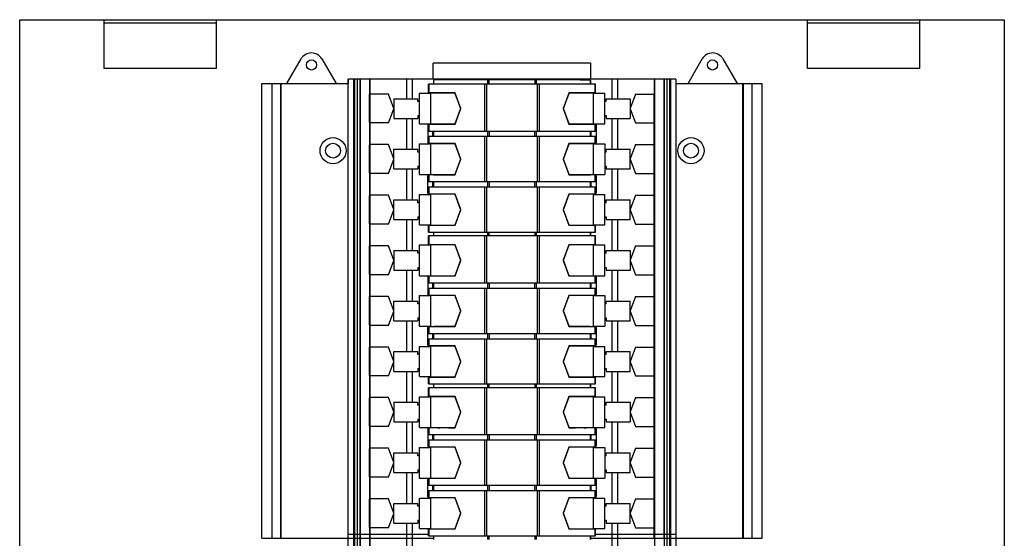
# Model space of a CAD drawing. Header units: millimetres. Extents: x 68 to 418, y 48 to 619.
# Tile 5 of 5: x 68 to 418, y 435 to 619. Entities that reach past the tile are written whole.
import ezdxf

# ---------------------------------------------------------------- set-up
doc = ezdxf.new("R2010")
doc.units = ezdxf.units.MM
doc.header["$LTSCALE"] = 43.754454
doc.layers.get('0').update_dxf_attribs({"linetype": 'CONTINUOUS'})

msp = doc.modelspace()

# ---------------------------------------------------------------- linework, layer by layer
at = {"color": 7, "linetype": 'Continuous'}
for p, q in [((68.47, 48.06), (68.47, 619.06)), ((68.47, 619.06), (418.47, 619.06)), ((98.47, 601.7), (98.47, 619.06)), ((138.47, 617.86), (98.47, 617.86)), ((138.47, 601.7), (138.47, 619.06)), ((348.47, 601.7), (348.47, 619.06)), ((388.47, 617.86), (348.47, 617.86)), ((388.47, 601.7), (388.47, 619.06)), ((418.47, 619.06), (418.47, 48.06)), ((163.43, 596.36), (168.47, 605.09)), ((175.87, 605.09), (180.91, 596.36)), ((215.47, 598.02), (215.47, 603.62)), ((271.47, 603.62), (215.47, 603.62)), ((271.42, 603.62), (271.42, 598.02)), ((271.47, 598.02), (271.47, 603.62)), ((306.03, 596.36), (311.07, 605.09)), ((318.47, 605.09), (323.51, 596.36)), ((138.47, 601.7), (98.47, 601.7)), ((388.47, 601.7), (348.47, 601.7)), ((154.54, 434.56), (154.54, 596.36)), ((154.54, 596.36), (185.19, 596.36)), ((158.17, 434.56), (158.17, 596.36)), ((161.2, 596.36), (161.2, 434.56)), ((161.45, 434.56), (161.45, 596.36)), ((189.42, 597.86), (185.19, 597.86)), ((185.19, 434.56), (185.19, 596.36)), ((185.27, 434.56), (185.28, 597.86)), ((187.16, 597.86), (187.15, 434.56)), ((187.5, 597.86), (187.5, 272.56)), ((188.41, 597.86), (188.41, 434.56)), ((189.42, 597.86), (189.42, 434.56)), ((189.45, 597.86), (189.45, 272.56)), ((217.78, 597.86), (189.45, 597.86)), ((192.81, 597.86), (192.82, 434.56)), ((192.97, 597.86), (192.97, 592.61)), ((205.96, 597.86), (205.96, 590.96)), ((206.02, 597.86), (206.02, 590.96)), ((207.97, 597.86), (207.97, 590.96)), ((213.77, 592.93), (213.77, 596.11)), ((273.16, 596.11), (213.77, 596.11)), ((214, 593.1), (214, 596.11)), ((215.47, 598.02), (271.47, 598.02)), ((215.68, 597.6), (215.57, 597.48)), ((215.57, 597.48), (215.57, 596.11)), ((215.68, 596.11), (215.68, 597.6)), ((217.81, 597.86), (217.81, 597.6)), ((219.36, 597.86), (217.81, 597.86)), ((219.36, 597.86), (219.36, 597.6)), ((221.17, 597.61), (221.17, 598.02)), ((224.77, 597.61), (224.77, 598.02)), ((233.75, 596.11), (233.75, 579.46)), ((234.47, 579.46), (234.47, 596.11)), ((235.37, 597.63), (234.73, 597.62)), ((234.73, 597.62), (234.73, 596.11)), ((235.37, 596.11), (235.37, 597.63)), ((251.56, 597.63), (251.56, 596.11)), ((252.21, 597.62), (251.56, 597.63)), ((252.21, 596.11), (252.21, 597.62)), ((252.47, 596.11), (252.47, 579.46)), ((253.19, 579.46), (253.19, 596.11)), ((262.17, 597.61), (262.17, 598.02)), ((265.77, 597.61), (265.77, 598.02)), ((267.58, 597.86), (267.58, 597.6)), ((269.13, 597.86), (267.58, 597.86)), ((269.13, 597.86), (269.13, 597.6)), ((297.48, 597.86), (269.15, 597.86)), ((271.25, 597.6), (271.25, 596.11)), ((271.37, 597.48), (271.25, 597.6)), ((271.37, 597.48), (271.37, 596.11)), ((272.93, 596.11), (272.93, 593.1)), ((273.16, 592.93), (273.16, 596.11)), ((278.97, 597.86), (278.97, 590.96)), ((280.92, 597.86), (280.92, 590.96)), ((280.97, 597.86), (280.97, 590.96)), ((293.97, 597.86), (293.97, 592.61)), ((294.12, 597.86), (294.12, 272.56)), ((297.48, 597.86), (297.48, 434.56)), ((297.51, 597.86), (297.51, 272.56)), ((301.74, 597.86), (297.51, 597.86)), ((298.53, 597.86), (298.53, 272.56)), ((299.43, 597.86), (299.43, 434.56)), ((299.78, 597.86), (299.78, 272.56)), ((301.66, 597.86), (301.66, 434.56)), ((301.74, 597.86), (301.74, 596.36)), ((301.74, 596.36), (301.74, 434.36)), ((301.74, 596.36), (332.39, 596.36)), ((325.48, 434.56), (325.48, 596.36)), ((325.74, 434.56), (325.74, 596.36)), ((328.76, 596.36), (328.76, 434.56)), ((332.39, 434.56), (332.39, 596.36)), ((192.87, 582.46), (192.87, 592.56)), ((192.87, 592.56), (192.97, 592.56)), ((192.97, 592.61), (192.97, 272.56)), ((199.61, 592.61), (192.97, 592.61)), ((201.47, 587.52), (199.61, 592.61)), ((210.53, 581.98), (210.53, 592.93)), ((210.53, 592.93), (214.57, 592.93)), ((214, 593.1), (214, 592.95)), ((214.57, 592.95), (214, 592.95)), ((214.57, 581.98), (214.57, 592.93)), ((223.25, 592.96), (223.2, 593.11)), ((223.2, 592.94), (225.19, 587.46)), ((225.25, 587.48), (223.25, 592.96)), ((263.68, 592.96), (261.68, 587.48)), ((261.74, 587.46), (263.73, 592.94)), ((263.74, 593.11), (263.68, 592.96)), ((272.93, 592.95), (272.37, 592.95)), ((272.37, 592.93), (272.37, 581.98)), ((272.37, 592.93), (276.43, 592.93)), ((272.94, 593.1), (272.94, 592.95)), ((276.43, 581.98), (276.43, 592.93)), ((287.32, 592.61), (285.47, 587.52)), ((287.32, 592.61), (293.97, 592.61)), ((293.97, 434.56), (293.97, 592.61)), ((294.06, 592.56), (293.97, 592.56)), ((294.06, 582.46), (294.06, 592.56)), ((201.47, 590.96), (201.47, 583.96)), ((201.47, 590.96), (209.97, 590.96)), ((209.97, 589.96), (209.97, 590.96)), ((210.53, 589.96), (209.97, 589.96)), ((276.97, 589.96), (276.43, 589.96)), ((276.97, 589.96), (276.97, 590.96)), ((276.97, 590.96), (285.47, 590.96)), ((285.47, 590.96), (285.47, 583.96)), ((199.61, 582.31), (201.47, 587.4)), ((209.97, 584.96), (209.97, 583.96)), ((209.97, 584.96), (210.53, 584.96)), ((225.19, 587.46), (223.19, 581.96)), ((223.25, 581.94), (225.25, 587.44)), ((225.26, 587.46), (225.25, 587.48)), ((225.25, 587.44), (225.26, 587.46)), ((261.68, 587.48), (261.67, 587.46)), ((261.67, 587.46), (261.68, 587.44)), ((261.68, 587.44), (263.69, 581.94)), ((263.74, 581.96), (261.74, 587.46)), ((276.43, 584.96), (276.97, 584.96)), ((276.97, 584.96), (276.97, 583.96)), ((285.47, 587.4), (287.32, 582.31)), ((192.87, 582.46), (192.97, 582.41)), ((199.61, 582.31), (192.97, 582.31)), ((201.47, 583.96), (209.97, 583.96)), ((205.96, 583.96), (205.96, 572.96)), ((206.02, 583.96), (206.02, 572.96)), ((207.97, 583.96), (207.97, 572.96)), ((210.53, 581.98), (214.57, 581.98)), ((213.4, 581.56), (213.77, 581.56)), ((213.57, 581.56), (213.57, 575.41)), ((213.77, 579.46), (213.77, 581.98)), ((214, 581.96), (214, 581.98)), ((214, 581.96), (214, 581.81)), ((214, 581.96), (223.19, 581.96)), ((214, 579.46), (214, 581.81)), ((223.2, 581.8), (223.25, 581.94)), ((263.69, 581.94), (263.74, 581.8)), ((263.74, 581.96), (272.93, 581.96)), ((272.37, 581.98), (276.43, 581.98)), ((272.93, 581.98), (272.93, 581.96)), ((272.93, 581.81), (272.93, 579.46)), ((272.94, 581.96), (272.94, 581.81)), ((273.16, 579.46), (273.16, 581.98)), ((273.16, 581.56), (273.53, 581.56)), ((273.37, 581.56), (273.37, 575.41)), ((276.97, 583.96), (285.47, 583.96)), ((278.97, 583.96), (278.97, 572.96)), ((280.92, 583.96), (280.92, 572.96)), ((280.97, 583.96), (280.97, 572.96)), ((287.32, 582.31), (293.97, 582.31)), ((294.06, 582.46), (293.97, 582.41)), ((213.77, 579.46), (273.16, 579.46)), ((215.32, 577.46), (215.32, 579.46)), ((215.68, 577.46), (215.68, 579.46)), ((234.73, 579.46), (234.73, 577.46)), ((235.45, 577.46), (235.45, 579.46)), ((251.49, 579.46), (251.49, 577.46)), ((252.21, 577.46), (252.21, 579.46)), ((271.25, 579.46), (271.25, 577.46)), ((271.62, 577.46), (271.62, 579.46)), ((192.87, 564.46), (192.87, 574.56)), ((192.87, 574.56), (192.97, 574.56)), ((199.61, 574.61), (192.97, 574.61)), ((201.47, 569.52), (199.61, 574.61)), ((210.51, 574.91), (210.51, 564.01)), ((210.51, 574.91), (214.57, 574.91)), ((213.4, 575.41), (213.77, 575.41)), ((213.77, 574.91), (213.77, 577.46)), ((273.16, 577.46), (213.77, 577.46)), ((214, 575.1), (214, 577.46)), ((214, 575.1), (214, 574.95)), ((214, 574.91), (214, 574.95)), ((214.57, 574.95), (214, 574.95)), ((214.57, 564.01), (214.57, 574.91)), ((223.25, 574.96), (223.2, 575.11)), ((223.2, 574.94), (225.19, 569.46)), ((225.25, 569.48), (223.25, 574.96)), ((233.75, 577.46), (233.75, 561.46)), ((234.47, 561.46), (234.47, 577.46)), ((252.47, 577.46), (252.47, 561.46)), ((253.19, 561.46), (253.19, 577.46)), ((263.68, 574.96), (261.68, 569.48)), ((261.74, 569.46), (263.73, 574.94)), ((263.74, 575.11), (263.68, 574.96)), ((272.93, 574.95), (272.37, 574.95)), ((272.37, 574.91), (272.37, 564.01)), ((272.37, 574.91), (276.43, 574.91)), ((272.93, 577.46), (272.93, 575.1)), ((272.93, 574.95), (272.93, 574.91)), ((272.94, 575.1), (272.94, 574.95)), ((273.16, 574.91), (273.16, 577.46)), ((273.16, 575.41), (273.53, 575.41)), ((276.43, 574.91), (276.43, 564.01)), ((287.32, 574.61), (285.47, 569.52)), ((287.32, 574.61), (293.97, 574.61)), ((294.06, 574.56), (293.97, 574.56)), ((294.06, 564.46), (294.06, 574.56)), ((201.47, 565.96), (201.47, 572.96)), ((201.47, 572.96), (209.97, 572.96)), ((209.97, 571.96), (209.97, 572.96)), ((210.51, 571.96), (209.97, 571.96)), ((276.97, 571.96), (276.43, 571.96)), ((276.97, 571.96), (276.97, 572.96)), ((276.97, 572.96), (285.47, 572.96)), ((285.47, 565.96), (285.47, 572.96)), ((199.61, 564.31), (201.47, 569.4)), ((225.19, 569.46), (223.2, 563.98)), ((223.25, 563.96), (225.25, 569.44)), ((225.26, 569.46), (225.25, 569.48)), ((225.25, 569.44), (225.26, 569.46)), ((261.68, 569.48), (261.67, 569.46)), ((261.67, 569.46), (261.68, 569.44)), ((261.68, 569.44), (263.68, 563.96)), ((263.73, 563.98), (261.74, 569.46)), ((285.47, 569.4), (287.32, 564.31)), ((192.87, 564.46), (192.97, 564.41)), ((199.61, 564.31), (192.97, 564.31)), ((201.47, 565.96), (209.97, 565.96)), ((205.96, 565.96), (205.96, 554.96)), ((206.02, 565.96), (206.02, 554.96)), ((207.97, 565.96), (207.97, 554.96)), ((209.97, 566.96), (209.97, 565.96)), ((209.97, 566.96), (210.51, 566.96)), ((210.51, 564.01), (214.57, 564.01)), ((213.39, 563.53), (213.39, 557.41)), ((213.39, 563.53), (213.77, 563.53)), ((213.77, 561.46), (213.77, 564.01)), ((214, 563.97), (214, 564.01)), ((214, 563.97), (214, 563.81)), ((214, 563.97), (214.57, 563.97)), ((214, 561.46), (214, 563.81)), ((223.2, 563.8), (223.25, 563.96)), ((263.68, 563.96), (263.74, 563.8)), ((272.37, 564.01), (276.43, 564.01)), ((272.37, 563.97), (272.93, 563.97)), ((272.93, 564.01), (272.93, 563.97)), ((272.93, 563.81), (272.93, 561.46)), ((272.94, 563.97), (272.94, 563.81)), ((273.16, 561.46), (273.16, 564.01)), ((273.16, 563.53), (273.53, 563.53)), ((273.37, 563.53), (273.37, 557.41)), ((276.43, 566.96), (276.97, 566.96)), ((276.97, 566.96), (276.97, 565.96)), ((276.97, 565.96), (285.47, 565.96)), ((278.97, 565.96), (278.97, 554.96)), ((280.92, 565.96), (280.92, 554.96)), ((280.97, 565.96), (280.97, 554.96)), ((287.32, 564.31), (293.97, 564.31)), ((294.06, 564.46), (293.97, 564.41)), ((213.77, 561.46), (273.16, 561.46)), ((215.32, 559.46), (215.32, 561.46)), ((215.68, 559.46), (215.68, 561.46)), ((234.73, 561.46), (234.73, 559.46)), ((235.45, 559.46), (235.45, 561.46)), ((251.49, 561.46), (251.49, 559.46)), ((252.21, 559.46), (252.21, 561.46)), ((271.25, 561.46), (271.25, 559.46)), ((271.62, 559.46), (271.62, 561.46)), ((192.87, 546.46), (192.87, 556.56)), ((192.87, 556.56), (192.97, 556.56)), ((199.61, 556.61), (192.97, 556.61)), ((201.47, 551.52), (199.61, 556.61)), ((210.53, 546.08), (210.53, 556.83)), ((210.53, 556.83), (214.57, 556.83)), ((213.39, 557.41), (213.77, 557.41)), ((213.77, 556.83), (213.77, 559.46)), ((273.16, 559.46), (213.77, 559.46)), ((214, 557.1), (214, 559.46)), ((214, 557.1), (214, 556.95)), ((214, 556.83), (214, 556.95)), ((223.2, 556.95), (214, 556.95)), ((214.57, 546.08), (214.57, 556.83)), ((223.25, 556.97), (223.2, 557.11)), ((223.2, 556.95), (225.19, 551.46)), ((225.25, 551.48), (223.25, 556.97)), ((233.75, 559.46), (233.75, 543.46)), ((234.47, 543.46), (234.47, 559.46)), ((252.47, 559.46), (252.47, 543.46)), ((253.19, 543.46), (253.19, 559.46)), ((263.68, 556.97), (261.68, 551.48)), ((261.74, 551.46), (263.74, 556.95)), ((263.74, 557.11), (263.68, 556.97)), ((272.93, 556.95), (263.74, 556.95)), ((272.37, 556.83), (272.37, 546.08)), ((272.37, 556.83), (276.43, 556.83)), ((272.93, 559.46), (272.93, 557.1)), ((272.93, 556.95), (272.93, 556.83)), ((272.94, 557.1), (272.94, 556.95)), ((273.16, 556.83), (273.16, 559.46)), ((273.16, 557.41), (273.53, 557.41)), ((276.43, 546.08), (276.43, 556.83)), ((287.32, 556.61), (285.47, 551.52)), ((287.32, 556.61), (293.97, 556.61)), ((294.06, 556.56), (293.97, 556.56)), ((294.06, 546.46), (294.06, 556.56)), ((201.47, 547.96), (201.47, 554.96)), ((201.47, 554.96), (209.97, 554.96)), ((209.97, 553.96), (209.97, 554.96)), ((210.53, 553.96), (209.97, 553.96)), ((276.97, 553.96), (276.43, 553.96)), ((276.97, 553.96), (276.97, 554.96)), ((276.97, 554.96), (285.47, 554.96)), ((285.47, 547.96), (285.47, 554.96)), ((199.61, 546.31), (201.47, 551.4)), ((225.19, 551.46), (223.2, 545.98)), ((223.25, 545.96), (225.25, 551.44)), ((225.26, 551.46), (225.25, 551.48)), ((225.25, 551.44), (225.26, 551.46)), ((261.68, 551.48), (261.67, 551.46)), ((261.67, 551.46), (261.68, 551.44)), ((261.68, 551.44), (263.68, 545.96)), ((263.73, 545.98), (261.74, 551.46)), ((285.47, 551.4), (287.32, 546.31)), ((192.87, 546.46), (192.97, 546.41)), ((199.61, 546.31), (192.97, 546.31)), ((201.47, 547.96), (209.97, 547.96)), ((205.96, 547.96), (205.96, 536.96)), ((206.02, 547.96), (206.02, 536.96)), ((207.97, 547.96), (207.97, 536.96)), ((209.97, 548.96), (209.97, 547.96)), ((209.97, 548.96), (210.53, 548.96)), ((210.53, 546.08), (214.57, 546.08)), ((213.77, 543.46), (213.77, 546.08)), ((214, 545.97), (214, 546.08)), ((272.37, 546.08), (276.43, 546.08)), ((272.93, 546.08), (272.93, 545.97)), ((273.16, 543.46), (273.16, 546.08)), ((276.43, 548.96), (276.97, 548.96)), ((276.97, 548.96), (276.97, 547.96)), ((276.97, 547.96), (285.47, 547.96)), ((278.97, 547.96), (278.97, 536.96)), ((280.91, 547.96), (280.91, 536.96)), ((280.97, 547.96), (280.97, 536.96)), ((287.32, 546.31), (293.97, 546.31)), ((294.06, 546.46), (293.97, 546.41)), ((213.77, 543.46), (273.16, 543.46)), ((214, 545.97), (214, 545.81)), ((214, 545.97), (214.57, 545.97)), ((214, 543.46), (214, 545.81)), ((215.57, 543.46), (215.57, 542.11)), ((215.68, 542.11), (215.68, 543.46)), ((223.2, 545.8), (223.25, 545.96)), ((234.73, 543.46), (234.73, 542.11)), ((235.37, 542.11), (235.37, 543.46)), ((251.56, 543.46), (251.56, 542.11)), ((252.21, 542.11), (252.21, 543.46)), ((263.68, 545.96), (263.74, 545.8)), ((271.25, 543.46), (271.25, 542.11)), ((271.37, 543.46), (271.37, 542.11)), ((272.37, 545.97), (272.93, 545.97)), ((272.93, 545.81), (272.93, 543.46)), ((272.94, 545.97), (272.94, 545.81)), ((213.77, 538.93), (213.77, 542.11)), ((273.16, 542.11), (213.77, 542.11)), ((214, 539.1), (214, 542.11)), ((214, 539.1), (214, 538.95)), ((223.25, 538.96), (223.2, 539.11)), ((233.75, 542.11), (233.75, 525.46)), ((234.47, 525.46), (234.47, 542.11)), ((252.47, 542.11), (252.47, 525.46)), ((253.19, 525.46), (253.19, 542.11)), ((263.74, 539.11), (263.68, 538.96)), ((272.93, 542.11), (272.93, 539.1)), ((272.94, 539.1), (272.94, 538.95)), ((273.16, 538.93), (273.16, 542.11)), ((192.87, 528.46), (192.87, 538.56)), ((192.87, 538.56), (192.97, 538.56)), ((199.61, 538.61), (192.97, 538.61)), ((201.47, 533.52), (199.61, 538.61)), ((201.47, 536.96), (201.47, 529.96)), ((201.47, 536.96), (209.97, 536.96)), ((209.97, 535.96), (209.97, 536.96)), ((210.53, 535.96), (209.97, 535.96)), ((210.53, 527.98), (210.53, 538.93)), ((210.53, 538.93), (214.57, 538.93)), ((214.57, 538.95), (214, 538.95)), ((214.57, 527.98), (214.57, 538.93)), ((223.2, 538.94), (225.19, 533.46)), ((225.25, 533.48), (223.25, 538.96)), ((263.68, 538.96), (261.68, 533.48)), ((261.74, 533.46), (263.73, 538.94)), ((272.93, 538.95), (272.37, 538.95)), ((272.37, 538.93), (272.37, 527.98)), ((272.37, 538.93), (276.43, 538.93)), ((276.43, 527.98), (276.43, 538.93)), ((276.97, 535.96), (276.43, 535.96)), ((276.97, 535.96), (276.97, 536.96)), ((276.97, 536.96), (285.47, 536.96)), ((287.32, 538.61), (285.47, 533.52)), ((285.47, 536.96), (285.47, 529.96)), ((287.32, 538.61), (293.97, 538.61)), ((294.06, 538.56), (293.97, 538.56)), ((294.06, 528.46), (294.06, 538.56)), ((199.61, 528.31), (201.47, 533.4)), ((225.19, 533.46), (223.19, 527.96)), ((223.25, 527.94), (225.25, 533.44)), ((225.26, 533.46), (225.25, 533.48)), ((225.25, 533.44), (225.26, 533.46)), ((261.68, 533.48), (261.67, 533.46)), ((261.67, 533.46), (261.68, 533.44)), ((261.68, 533.44), (263.69, 527.94)), ((263.74, 527.96), (261.74, 533.46)), ((285.47, 533.4), (287.32, 528.31)), ((201.47, 529.96), (209.97, 529.96)), ((205.96, 529.96), (205.96, 518.96)), ((206.02, 529.96), (206.02, 518.96)), ((207.97, 529.96), (207.97, 518.96)), ((209.97, 530.96), (209.97, 529.96)), ((209.97, 530.96), (210.53, 530.96)), ((276.43, 530.96), (276.97, 530.96)), ((276.97, 530.96), (276.97, 529.96)), ((276.97, 529.96), (285.47, 529.96)), ((278.97, 529.96), (278.97, 518.96)), ((280.91, 529.96), (280.91, 518.96)), ((280.97, 529.96), (280.97, 518.96)), ((192.87, 528.46), (192.97, 528.41)), ((199.61, 528.31), (192.97, 528.31)), ((210.53, 527.98), (214.57, 527.98)), ((213.4, 527.56), (213.77, 527.56)), ((213.57, 527.56), (213.57, 521.41)), ((213.77, 525.46), (213.77, 527.98)), ((213.77, 525.46), (273.16, 525.46)), ((214, 527.96), (214, 527.98)), ((214, 527.96), (214, 527.81)), ((214, 527.96), (223.19, 527.96)), ((214, 525.46), (214, 527.81)), ((215.32, 523.46), (215.32, 525.46)), ((215.68, 523.46), (215.68, 525.46)), ((223.2, 527.8), (223.25, 527.94)), ((234.73, 525.46), (234.73, 523.46)), ((235.45, 523.46), (235.45, 525.46)), ((251.49, 525.46), (251.49, 523.46)), ((252.21, 523.46), (252.21, 525.46)), ((263.69, 527.94), (263.74, 527.8)), ((263.74, 527.96), (272.93, 527.96)), ((271.25, 525.46), (271.25, 523.46)), ((271.62, 523.46), (271.62, 525.46)), ((272.37, 527.98), (276.43, 527.98)), ((272.93, 527.98), (272.93, 527.96)), ((272.93, 527.81), (272.93, 525.46)), ((272.94, 527.96), (272.94, 527.81)), ((273.16, 525.46), (273.16, 527.98)), ((273.16, 527.56), (273.53, 527.56)), ((273.37, 527.56), (273.37, 521.41)), ((287.32, 528.31), (293.97, 528.31)), ((294.06, 528.46), (293.97, 528.41)), ((213.77, 520.91), (213.77, 523.46)), ((273.16, 523.46), (213.77, 523.46)), ((214, 521.1), (214, 523.46)), ((233.75, 523.46), (233.75, 507.46)), ((234.47, 507.46), (234.47, 523.46)), ((252.47, 523.46), (252.47, 507.46)), ((253.19, 507.46), (253.19, 523.46)), ((272.93, 523.46), (272.93, 521.1)), ((273.16, 520.91), (273.16, 523.46)), ((192.87, 510.46), (192.87, 520.56)), ((192.87, 520.56), (192.97, 520.56)), ((199.61, 520.61), (192.97, 520.61)), ((201.47, 515.52), (199.61, 520.61)), ((201.47, 511.96), (201.47, 518.96)), ((201.47, 518.96), (209.97, 518.96)), ((209.97, 517.96), (209.97, 518.96)), ((210.51, 520.91), (210.51, 510.01)), ((210.51, 520.91), (214.57, 520.91)), ((213.4, 521.41), (213.77, 521.41)), ((214, 521.1), (214, 520.95)), ((214, 520.91), (214, 520.95)), ((214.57, 520.95), (214, 520.95)), ((214.57, 510.01), (214.57, 520.91)), ((223.25, 520.96), (223.2, 521.11)), ((223.2, 520.94), (225.19, 515.46)), ((225.25, 515.48), (223.25, 520.96)), ((263.68, 520.96), (261.68, 515.48)), ((261.74, 515.46), (263.73, 520.94)), ((263.74, 521.11), (263.68, 520.96)), ((272.93, 520.95), (272.37, 520.95)), ((272.37, 520.91), (272.37, 510.01)), ((272.37, 520.91), (276.43, 520.91)), ((272.93, 520.95), (272.93, 520.91)), ((272.94, 521.1), (272.94, 520.95)), ((273.16, 521.41), (273.53, 521.41)), ((276.43, 520.91), (276.43, 510.01)), ((276.97, 517.96), (276.97, 518.96)), ((276.97, 518.96), (285.47, 518.96)), ((287.32, 520.61), (285.47, 515.52)), ((285.47, 511.96), (285.47, 518.96)), ((287.32, 520.61), (293.97, 520.61)), ((294.06, 520.56), (293.97, 520.56)), ((294.06, 510.46), (294.06, 520.56)), ((199.61, 510.31), (201.47, 515.4)), ((210.51, 517.96), (209.97, 517.96)), ((225.19, 515.46), (223.2, 509.98)), ((223.25, 509.96), (225.25, 515.44)), ((225.26, 515.46), (225.25, 515.48)), ((225.25, 515.44), (225.26, 515.46)), ((261.68, 515.48), (261.67, 515.46)), ((261.67, 515.46), (261.68, 515.44)), ((261.68, 515.44), (263.68, 509.96)), ((263.73, 509.98), (261.74, 515.46)), ((276.97, 517.96), (276.43, 517.96)), ((285.47, 515.4), (287.32, 510.31)), ((201.47, 511.96), (209.97, 511.96)), ((205.96, 511.96), (205.96, 500.96)), ((206.02, 511.96), (206.02, 500.96)), ((207.97, 511.96), (207.97, 500.96)), ((209.97, 512.96), (209.97, 511.96)), ((209.97, 512.96), (210.51, 512.96)), ((276.43, 512.96), (276.97, 512.96)), ((276.97, 512.96), (276.97, 511.96)), ((276.97, 511.96), (285.47, 511.96)), ((278.97, 511.96), (278.97, 500.96)), ((280.91, 511.96), (280.91, 500.96)), ((280.97, 511.96), (280.97, 500.96)), ((192.87, 510.46), (192.97, 510.41)), ((199.61, 510.31), (192.97, 510.31)), ((210.51, 510.01), (214.57, 510.01)), ((213.39, 509.53), (213.39, 503.41)), ((213.39, 509.53), (213.77, 509.53)), ((213.77, 507.46), (213.77, 510.01)), ((214, 509.97), (214, 510.01)), ((214, 509.97), (214, 509.81)), ((214, 509.97), (214.57, 509.97)), ((214, 507.46), (214, 509.81)), ((223.2, 509.8), (223.25, 509.96)), ((263.68, 509.96), (263.74, 509.8)), ((272.37, 510.01), (276.43, 510.01)), ((272.37, 509.97), (272.93, 509.97)), ((272.93, 510.01), (272.93, 509.97)), ((272.93, 509.81), (272.93, 507.46)), ((272.94, 509.97), (272.94, 509.81)), ((273.16, 507.46), (273.16, 510.01)), ((273.16, 509.53), (273.53, 509.53)), ((273.37, 509.53), (273.37, 503.41)), ((287.32, 510.31), (293.97, 510.31)), ((294.06, 510.46), (293.97, 510.41)), ((213.77, 507.46), (273.16, 507.46)), ((213.77, 502.83), (213.77, 505.46)), ((273.16, 505.46), (213.77, 505.46)), ((214, 503.1), (214, 505.46)), ((215.32, 505.46), (215.32, 507.46)), ((215.68, 505.46), (215.68, 507.46)), ((233.75, 505.46), (233.75, 489.46)), ((234.47, 489.46), (234.47, 505.46)), ((234.73, 507.46), (234.73, 505.46)), ((235.45, 505.46), (235.45, 507.46)), ((251.49, 507.46), (251.49, 505.46)), ((252.21, 505.46), (252.21, 507.46)), ((252.47, 505.46), (252.47, 489.46)), ((253.19, 489.46), (253.19, 505.46)), ((271.25, 507.46), (271.25, 505.46)), ((271.62, 505.46), (271.62, 507.46)), ((272.93, 505.46), (272.93, 503.1)), ((273.16, 502.83), (273.16, 505.46)), ((192.87, 492.46), (192.87, 502.56)), ((192.87, 502.56), (192.97, 502.56)), ((199.61, 502.61), (192.97, 502.61)), ((201.47, 497.52), (199.61, 502.61)), ((201.47, 493.96), (201.47, 500.96)), ((201.47, 500.96), (209.97, 500.96)), ((209.97, 499.96), (209.97, 500.96)), ((210.53, 492.08), (210.53, 502.83)), ((210.53, 502.83), (214.57, 502.83)), ((213.39, 503.41), (213.77, 503.41)), ((214, 503.1), (214, 502.95)), ((214, 502.83), (214, 502.95)), ((223.2, 502.95), (214, 502.95)), ((214.57, 492.08), (214.57, 502.83)), ((223.25, 502.97), (223.2, 503.11)), ((223.2, 502.95), (225.19, 497.46)), ((225.25, 497.48), (223.25, 502.97)), ((263.68, 502.97), (261.68, 497.48)), ((261.74, 497.46), (263.74, 502.95)), ((263.74, 503.11), (263.68, 502.97)), ((272.93, 502.95), (263.74, 502.95)), ((272.37, 502.83), (272.37, 492.08)), ((272.37, 502.83), (276.43, 502.83)), ((272.93, 502.95), (272.93, 502.83)), ((272.94, 503.1), (272.94, 502.95)), ((273.16, 503.41), (273.53, 503.41)), ((276.43, 492.08), (276.43, 502.83)), ((276.97, 499.96), (276.97, 500.96)), ((276.97, 500.96), (285.47, 500.96)), ((287.32, 502.61), (285.47, 497.52)), ((285.47, 493.96), (285.47, 500.96)), ((287.32, 502.61), (293.97, 502.61)), ((294.06, 502.56), (293.97, 502.56)), ((294.06, 492.46), (294.06, 502.56)), ((199.61, 492.31), (201.47, 497.4)), ((210.53, 499.96), (209.97, 499.96)), ((225.19, 497.46), (223.2, 491.98)), ((223.25, 491.96), (225.25, 497.44)), ((225.26, 497.46), (225.25, 497.48)), ((225.25, 497.44), (225.26, 497.46)), ((261.68, 497.48), (261.67, 497.46)), ((261.67, 497.46), (261.68, 497.44)), ((261.68, 497.44), (263.68, 491.96)), ((263.73, 491.98), (261.74, 497.46)), ((276.97, 499.96), (276.43, 499.96)), ((285.47, 497.4), (287.32, 492.31)), ((201.47, 493.96), (209.97, 493.96)), ((205.96, 493.96), (205.97, 482.96)), ((206.02, 493.96), (206.02, 482.96)), ((207.97, 493.96), (207.97, 482.96)), ((209.97, 494.96), (209.97, 493.96)), ((209.97, 494.96), (210.53, 494.96)), ((276.43, 494.96), (276.97, 494.96)), ((276.97, 494.96), (276.97, 493.96)), ((276.97, 493.96), (285.47, 493.96)), ((278.97, 493.96), (278.97, 482.96)), ((280.91, 493.96), (280.91, 482.96)), ((280.97, 493.96), (280.97, 482.96)), ((192.87, 492.46), (192.97, 492.41)), ((199.61, 492.31), (192.97, 492.31)), ((210.53, 492.08), (214.57, 492.08)), ((213.77, 489.46), (213.77, 492.08)), ((214, 491.97), (214, 492.08)), ((214, 491.97), (214, 491.81)), ((214, 491.97), (214.57, 491.97)), ((214, 489.46), (214, 491.81)), ((223.2, 491.8), (223.25, 491.96)), ((263.68, 491.96), (263.74, 491.8)), ((272.37, 492.08), (276.43, 492.08)), ((272.37, 491.97), (272.93, 491.97)), ((272.93, 492.08), (272.93, 491.97)), ((272.93, 491.81), (272.93, 489.46)), ((272.94, 491.97), (272.94, 491.81)), ((273.16, 489.46), (273.16, 492.08)), ((287.32, 492.31), (293.97, 492.31)), ((294.06, 492.46), (293.97, 492.41)), ((213.77, 489.46), (273.16, 489.46)), ((213.77, 484.93), (213.77, 488.11)), ((273.16, 488.11), (213.77, 488.11)), ((214, 485.1), (214, 488.11)), ((215.57, 489.46), (215.57, 488.11)), ((215.68, 488.11), (215.68, 489.46)), ((233.75, 488.11), (233.75, 471.46)), ((234.47, 471.46), (234.47, 488.11)), ((234.73, 489.46), (234.73, 488.11)), ((235.37, 488.11), (235.37, 489.46)), ((251.56, 489.46), (251.56, 488.11)), ((252.21, 488.11), (252.21, 489.46)), ((252.47, 488.11), (252.47, 471.46)), ((253.19, 471.46), (253.19, 488.11)), ((271.25, 489.46), (271.25, 488.11)), ((271.37, 489.46), (271.37, 488.11)), ((272.93, 488.11), (272.93, 485.1)), ((273.16, 484.93), (273.16, 488.11)), ((192.87, 474.46), (192.87, 484.56)), ((192.87, 484.56), (192.97, 484.56)), ((199.61, 484.61), (192.97, 484.61)), ((201.47, 479.52), (199.61, 484.61)), ((210.53, 473.98), (210.53, 484.93)), ((210.53, 484.93), (214.57, 484.93)), ((214, 485.1), (214, 484.95)), ((214.57, 484.95), (214, 484.95)), ((214.57, 473.98), (214.57, 484.93)), ((223.25, 484.96), (223.2, 485.11)), ((223.2, 484.94), (225.19, 479.46)), ((225.25, 479.48), (223.25, 484.96)), ((263.68, 484.96), (261.68, 479.48)), ((261.74, 479.46), (263.73, 484.94)), ((263.74, 485.11), (263.68, 484.96)), ((272.93, 484.95), (272.37, 484.95)), ((272.37, 484.93), (272.37, 473.98)), ((272.37, 484.93), (276.43, 484.93)), ((272.94, 485.1), (272.94, 484.95)), ((276.43, 473.98), (276.43, 484.93)), ((287.32, 484.61), (285.47, 479.52)), ((287.32, 484.61), (293.97, 484.61)), ((294.06, 484.56), (293.97, 484.56)), ((294.06, 474.46), (294.06, 484.56)), ((201.47, 482.96), (201.47, 475.96)), ((201.47, 482.96), (209.97, 482.96)), ((209.97, 481.96), (209.97, 482.96)), ((210.53, 481.96), (209.97, 481.96)), ((276.97, 481.96), (276.43, 481.96)), ((276.97, 481.96), (276.97, 482.96)), ((276.97, 482.96), (285.47, 482.96)), ((285.47, 482.96), (285.47, 475.96)), ((199.61, 474.31), (201.47, 479.4)), ((209.97, 476.96), (209.97, 475.96)), ((209.97, 476.96), (210.53, 476.96)), ((225.19, 479.46), (223.19, 473.96)), ((223.25, 473.94), (225.25, 479.44)), ((225.26, 479.46), (225.25, 479.48)), ((225.25, 479.44), (225.26, 479.46)), ((261.68, 479.48), (261.67, 479.46)), ((261.67, 479.46), (261.68, 479.44)), ((261.68, 479.44), (263.69, 473.94)), ((263.74, 473.96), (261.74, 479.46)), ((276.43, 476.96), (276.97, 476.96)), ((276.97, 476.96), (276.97, 475.96)), ((285.47, 479.4), (287.32, 474.31)), ((192.87, 474.46), (192.97, 474.41)), ((199.61, 474.31), (192.97, 474.31)), ((201.47, 475.96), (209.97, 475.96)), ((205.97, 475.96), (205.97, 464.96)), ((206.02, 475.96), (206.02, 464.96)), ((207.97, 475.96), (207.97, 464.96)), ((210.53, 473.98), (214.57, 473.98)), ((213.4, 473.56), (213.77, 473.56)), ((213.57, 473.56), (213.57, 467.41)), ((213.77, 471.46), (213.77, 473.98)), ((214, 473.96), (214, 473.98)), ((214, 473.96), (214, 473.81)), ((214, 473.96), (223.19, 473.96)), ((214, 471.46), (214, 473.81)), ((223.2, 473.8), (223.25, 473.94)), ((263.69, 473.94), (263.74, 473.8)), ((263.74, 473.96), (272.93, 473.96)), ((272.37, 473.98), (276.43, 473.98)), ((272.93, 473.98), (272.93, 473.96)), ((272.93, 473.81), (272.93, 471.46)), ((272.94, 473.96), (272.94, 473.81)), ((273.16, 471.46), (273.16, 473.98)), ((273.16, 473.56), (273.53, 473.56)), ((273.37, 473.56), (273.37, 467.41)), ((276.97, 475.96), (285.47, 475.96)), ((278.97, 475.96), (278.97, 464.96)), ((280.91, 475.96), (280.91, 464.96)), ((280.97, 475.96), (280.97, 464.96)), ((287.32, 474.31), (293.97, 474.31)), ((294.06, 474.46), (293.97, 474.41)), ((213.77, 471.46), (273.16, 471.46)), ((213.77, 466.91), (213.77, 469.46)), ((273.16, 469.46), (213.77, 469.46)), ((214, 467.1), (214, 469.46)), ((215.32, 469.46), (215.32, 471.46)), ((215.68, 469.46), (215.68, 471.46)), ((233.75, 469.46), (233.75, 453.46)), ((234.47, 453.46), (234.47, 469.46)), ((234.73, 471.46), (234.73, 469.46)), ((235.45, 469.46), (235.45, 471.46)), ((251.49, 471.46), (251.49, 469.46)), ((252.21, 469.46), (252.21, 471.46)), ((252.47, 469.46), (252.47, 453.46)), ((253.19, 453.46), (253.19, 469.46)), ((271.25, 471.46), (271.25, 469.46)), ((271.62, 469.46), (271.62, 471.46)), ((272.93, 469.46), (272.93, 467.1)), ((273.16, 466.91), (273.16, 469.46)), ((192.87, 456.46), (192.87, 466.56)), ((192.87, 466.56), (192.97, 466.56)), ((199.61, 466.61), (192.97, 466.61)), ((201.47, 461.52), (199.61, 466.61)), ((210.51, 466.91), (210.51, 456.01)), ((210.51, 466.91), (214.57, 466.91)), ((213.4, 467.41), (213.77, 467.41)), ((214, 467.1), (214, 466.95)), ((214, 466.91), (214, 466.95)), ((214.57, 466.95), (214, 466.95)), ((214.57, 456.01), (214.57, 466.91)), ((223.25, 466.96), (223.2, 467.11)), ((223.2, 466.94), (225.19, 461.46)), ((225.25, 461.48), (223.25, 466.96)), ((263.68, 466.96), (261.68, 461.48)), ((261.74, 461.46), (263.73, 466.94)), ((263.74, 467.11), (263.68, 466.96)), ((272.93, 466.95), (272.37, 466.95)), ((272.37, 466.91), (272.37, 456.01)), ((272.37, 466.91), (276.43, 466.91)), ((272.93, 466.95), (272.93, 466.91)), ((272.94, 467.1), (272.94, 466.95)), ((273.16, 467.41), (273.53, 467.41)), ((276.43, 466.91), (276.43, 456.01)), ((287.32, 466.61), (285.47, 461.52)), ((287.32, 466.61), (293.97, 466.61)), ((294.06, 466.56), (293.97, 466.56)), ((294.06, 456.46), (294.06, 466.56)), ((201.47, 457.96), (201.47, 464.96)), ((201.47, 464.96), (209.97, 464.96)), ((209.97, 463.96), (209.97, 464.96)), ((210.51, 463.96), (209.97, 463.96)), ((276.97, 463.96), (276.43, 463.96)), ((276.97, 463.96), (276.97, 464.96)), ((276.97, 464.96), (285.47, 464.96)), ((285.47, 457.96), (285.47, 464.96)), ((199.61, 456.31), (201.47, 461.4)), ((209.97, 458.96), (209.97, 457.96)), ((209.97, 458.96), (210.51, 458.96)), ((225.19, 461.46), (223.2, 455.98)), ((223.25, 455.96), (225.25, 461.44)), ((225.26, 461.46), (225.25, 461.48)), ((225.25, 461.44), (225.26, 461.46)), ((261.68, 461.48), (261.67, 461.46)), ((261.67, 461.46), (261.68, 461.44)), ((261.68, 461.44), (263.68, 455.96)), ((263.73, 455.98), (261.74, 461.46)), ((276.43, 458.96), (276.97, 458.96)), ((276.97, 458.96), (276.97, 457.96)), ((285.47, 461.4), (287.32, 456.31)), ((192.87, 456.46), (192.97, 456.41)), ((199.61, 456.31), (192.97, 456.31)), ((201.47, 457.96), (209.97, 457.96)), ((205.97, 457.96), (205.97, 446.96)), ((206.02, 457.96), (206.02, 446.96)), ((207.97, 457.96), (207.97, 446.96)), ((210.51, 456.01), (214.57, 456.01)), ((213.39, 455.53), (213.39, 449.41)), ((213.39, 455.53), (213.77, 455.53)), ((213.77, 453.46), (213.77, 456.01)), ((214, 455.97), (214, 456.01)), ((214, 455.97), (214, 455.81)), ((214, 455.97), (214.57, 455.97)), ((214, 453.46), (214, 455.81)), ((223.2, 455.8), (223.25, 455.96)), ((263.68, 455.96), (263.74, 455.8)), ((272.37, 456.01), (276.43, 456.01)), ((272.37, 455.97), (272.93, 455.97)), ((272.93, 456.01), (272.93, 455.97)), ((272.93, 455.81), (272.93, 453.46)), ((272.94, 455.97), (272.94, 455.81)), ((273.16, 453.46), (273.16, 456.01)), ((273.16, 455.53), (273.53, 455.53)), ((273.37, 455.53), (273.37, 449.41)), ((276.97, 457.96), (285.47, 457.96)), ((278.97, 457.96), (278.97, 446.96)), ((280.91, 457.96), (280.91, 446.96)), ((280.97, 457.96), (280.97, 446.96)), ((287.32, 456.31), (293.97, 456.31)), ((294.06, 456.46), (293.97, 456.41)), ((213.77, 453.46), (273.16, 453.46)), ((215.32, 451.46), (215.32, 453.46)), ((215.68, 451.46), (215.68, 453.46)), ((234.73, 453.46), (234.73, 451.46)), ((235.45, 451.46), (235.45, 453.46)), ((251.49, 453.46), (251.49, 451.46)), ((252.21, 451.46), (252.21, 453.46)), ((271.25, 453.46), (271.25, 451.46)), ((271.62, 451.46), (271.62, 453.46)), ((192.87, 438.46), (192.87, 448.56)), ((192.87, 448.56), (192.97, 448.56)), ((199.61, 448.61), (192.97, 448.61)), ((201.47, 443.52), (199.61, 448.61)), ((210.53, 438.08), (210.53, 448.83)), ((210.53, 448.83), (214.57, 448.83)), ((213.39, 449.41), (213.77, 449.41)), ((213.77, 448.83), (213.77, 451.46)), ((273.16, 451.46), (213.77, 451.46)), ((214, 449.1), (214, 451.46)), ((214, 449.1), (214, 448.95)), ((214, 448.83), (214, 448.95)), ((223.2, 448.95), (214, 448.95)), ((214.57, 438.08), (214.57, 448.83)), ((223.25, 448.97), (223.2, 449.11)), ((223.2, 448.95), (225.19, 443.46)), ((225.25, 443.48), (223.25, 448.97)), ((233.75, 451.46), (233.75, 435.46)), ((234.47, 435.46), (234.47, 451.46)), ((252.47, 451.46), (252.47, 435.46)), ((253.19, 435.46), (253.19, 451.46)), ((263.68, 448.97), (261.68, 443.48)), ((261.74, 443.46), (263.74, 448.95)), ((263.74, 449.11), (263.68, 448.97)), ((272.93, 448.95), (263.74, 448.95)), ((272.37, 448.83), (272.37, 438.08)), ((272.37, 448.83), (276.43, 448.83)), ((272.93, 451.46), (272.93, 449.1)), ((272.93, 448.95), (272.93, 448.83)), ((272.94, 449.1), (272.94, 448.95)), ((273.16, 448.83), (273.16, 451.46)), ((273.16, 449.41), (273.53, 449.41)), ((276.43, 438.08), (276.43, 448.83)), ((287.32, 448.61), (285.47, 443.52)), ((287.32, 448.61), (293.97, 448.61)), ((294.06, 448.56), (293.97, 448.56)), ((294.06, 438.46), (294.06, 448.56)), ((201.47, 439.96), (201.47, 446.96)), ((201.47, 446.96), (209.97, 446.96)), ((209.97, 445.96), (209.97, 446.96)), ((210.53, 445.96), (209.97, 445.96)), ((276.97, 445.96), (276.43, 445.96)), ((276.97, 445.96), (276.97, 446.96)), ((276.97, 446.96), (285.47, 446.96)), ((285.47, 439.96), (285.47, 446.96)), ((199.61, 438.31), (201.47, 443.4)), ((225.19, 443.46), (223.2, 437.98)), ((223.25, 437.96), (225.25, 443.44)), ((225.26, 443.46), (225.25, 443.48)), ((225.25, 443.44), (225.26, 443.46)), ((261.68, 443.48), (261.67, 443.46)), ((261.67, 443.46), (261.68, 443.44)), ((261.68, 443.44), (263.68, 437.96)), ((263.73, 437.98), (261.74, 443.46)), ((285.47, 443.4), (287.32, 438.31)), ((192.87, 438.46), (192.97, 438.41)), ((199.61, 438.31), (192.97, 438.31)), ((201.47, 439.96), (209.97, 439.96)), ((205.97, 439.96), (205.97, 434.56)), ((206.02, 439.96), (206.02, 428.96)), ((207.97, 439.96), (207.97, 434.56)), ((209.97, 440.96), (209.97, 439.96)), ((209.97, 440.96), (210.53, 440.96)), ((210.53, 438.08), (214.57, 438.08)), ((213.77, 435.46), (213.77, 438.08)), ((214, 437.97), (214, 438.08)), ((214, 437.97), (214, 437.81)), ((214, 437.97), (214.57, 437.97)), ((214, 435.46), (214, 437.81)), ((223.2, 437.8), (223.25, 437.96)), ((263.68, 437.96), (263.74, 437.8)), ((272.37, 438.08), (276.43, 438.08)), ((272.37, 437.97), (272.93, 437.97)), ((272.93, 438.08), (272.93, 437.97)), ((272.93, 437.81), (272.93, 435.46)), ((272.94, 437.97), (272.94, 437.81)), ((273.16, 435.46), (273.16, 438.08)), ((276.43, 440.96), (276.97, 440.96)), ((276.97, 440.96), (276.97, 439.96)), ((276.97, 439.96), (285.47, 439.96)), ((278.97, 439.96), (278.97, 428.96)), ((280.91, 439.96), (280.91, 434.56)), ((280.97, 439.96), (280.97, 428.96)), ((287.32, 438.31), (293.97, 438.31)), ((294.06, 438.46), (293.97, 438.41)), ((154.54, 434.56), (189.42, 434.56)), ((185.27, 272.56), (185.28, 435.86)), ((189.42, 435.86), (185.28, 435.86)), ((187.16, 435.86), (187.15, 272.56)), ((188.41, 435.86), (188.41, 272.56)), ((189.42, 435.86), (189.42, 272.56)), ((192.81, 435.86), (189.45, 435.86)), ((189.45, 434.56), (215.57, 434.56)), ((192.81, 435.86), (192.82, 272.56)), ((213.77, 435.86), (192.96, 435.86)), ((205.96, 435.86), (205.96, 428.96)), ((207.97, 435.86), (207.97, 428.96)), ((213.77, 435.46), (273.16, 435.46)), ((215.57, 435.46), (215.57, 434.11)), ((215.68, 434.11), (215.68, 435.46)), ((234.73, 435.46), (234.73, 434.11)), ((235.37, 434.11), (235.37, 435.46)), ((251.56, 435.46), (251.56, 434.11)), ((252.21, 434.11), (252.21, 435.46)), ((271.25, 435.46), (271.25, 434.11)), ((271.37, 435.46), (271.37, 434.11)), ((271.37, 434.56), (297.48, 434.56)), ((293.97, 435.86), (273.16, 435.86)), ((280.92, 435.86), (280.92, 428.96)), ((297.48, 435.86), (294.12, 435.86)), ((301.66, 435.86), (297.51, 435.86)), ((297.51, 434.56), (332.39, 434.56)), ((299.43, 435.86), (299.43, 272.56)), ((301.66, 435.86), (301.66, 272.56)), ((301.74, 435.86), (301.74, 434.56)), ((301.74, 434.56), (301.74, 434.36))]:
    msp.add_line(p, q, dxfattribs=at)
for centre, radius in [((172.17, 602.96), 1.8), ((314.77, 602.96), 1.8), ((179.85, 572.46), 4.63), ((179.85, 572.46), 2.63), ((307.09, 572.46), 4.63), ((307.09, 572.46), 2.63)]:
    msp.add_circle(centre, radius, dxfattribs=at)
for centre in [(172.17, 602.96), (314.77, 602.96)]:
    msp.add_arc(centre, 4.27, 29.9791, 150, dxfattribs=at)
msp.add_open_spline([(185.19, 597.86), (185.19, 597.36), (185.19, 596.86), (185.19, 596.36)], degree=3, dxfattribs=at)
for points, knots in [([(234.73, 597.62), (233.13, 597.62), (226.78, 597.61), (220.44, 597.61), (215.68, 597.6)], [0, 0, 0, 0, 0.251203, 1, 1, 1, 1]), ([(251.56, 597.63), (250.21, 597.63), (244.82, 597.63), (239.42, 597.63), (235.37, 597.63)], [0, 0, 0, 0, 0.249919, 1, 1, 1, 1]), ([(271.25, 597.6), (269.67, 597.6), (263.33, 597.61), (256.98, 597.62), (252.21, 597.62)], [0, 0, 0, 0, 0.248565, 1, 1, 1, 1]), ([(214, 593.1), (215.02, 593.1), (217.06, 593.11), (220.13, 593.11), (222.17, 593.11), (223.2, 593.11)], [0, 0, 0, 0, 0.332153, 0.665527, 1, 1, 1, 1]), ([(223.2, 592.94), (222.18, 592.94), (220.13, 592.95), (217.25, 592.94), (215.4, 592.95), (214.57, 592.95)], [0, 0, 0, 0, 0.356347, 0.711524, 1, 1, 1, 1]), ([(272.37, 592.95), (271.54, 592.95), (269.68, 592.94), (266.81, 592.95), (264.76, 592.94), (263.73, 592.94)], [0, 0, 0, 0, 0.288476, 0.643653, 1, 1, 1, 1]), ([(263.74, 593.11), (264.76, 593.11), (266.81, 593.11), (269.87, 593.11), (271.91, 593.1), (272.93, 593.1)], [0, 0, 0, 0, 0.334473, 0.667847, 1, 1, 1, 1]), ([(223.2, 581.8), (222.17, 581.8), (220.13, 581.81), (217.06, 581.8), (215.02, 581.81), (214, 581.81)], [0, 0, 0, 0, 0.334473, 0.667847, 1, 1, 1, 1]), ([(272.93, 581.81), (271.91, 581.81), (269.87, 581.8), (266.81, 581.81), (264.76, 581.8), (263.74, 581.8)], [0, 0, 0, 0, 0.332153, 0.665527, 1, 1, 1, 1]), ([(214, 575.1), (215.02, 575.1), (217.06, 575.11), (220.13, 575.11), (222.17, 575.11), (223.2, 575.11)], [0, 0, 0, 0, 0.332153, 0.665527, 1, 1, 1, 1]), ([(223.2, 574.94), (222.18, 574.94), (220.13, 574.95), (217.25, 574.94), (215.4, 574.95), (214.57, 574.95)], [0, 0, 0, 0, 0.35635, 0.711529, 1, 1, 1, 1]), ([(272.37, 574.95), (271.54, 574.95), (269.68, 574.94), (266.81, 574.95), (264.76, 574.94), (263.73, 574.94)], [0, 0, 0, 0, 0.288471, 0.64365, 1, 1, 1, 1]), ([(263.74, 575.11), (264.76, 575.11), (266.81, 575.11), (269.87, 575.11), (271.91, 575.1), (272.93, 575.1)], [0, 0, 0, 0, 0.334473, 0.667847, 1, 1, 1, 1]), ([(223.2, 563.8), (222.17, 563.8), (220.13, 563.81), (217.06, 563.8), (215.02, 563.81), (214, 563.81)], [0, 0, 0, 0, 0.334473, 0.667847, 1, 1, 1, 1]), ([(214.57, 563.97), (215.4, 563.97), (217.25, 563.98), (220.13, 563.97), (222.18, 563.98), (223.2, 563.98)], [0, 0, 0, 0, 0.288471, 0.64365, 1, 1, 1, 1]), ([(263.73, 563.98), (264.76, 563.98), (266.81, 563.97), (269.68, 563.98), (271.54, 563.97), (272.37, 563.97)], [0, 0, 0, 0, 0.35635, 0.711529, 1, 1, 1, 1]), ([(272.93, 563.81), (271.91, 563.81), (269.87, 563.8), (266.81, 563.81), (264.76, 563.8), (263.74, 563.8)], [0, 0, 0, 0, 0.332153, 0.665527, 1, 1, 1, 1]), ([(214, 557.1), (215.02, 557.1), (217.06, 557.11), (220.13, 557.11), (222.17, 557.11), (223.2, 557.11)], [0, 0, 0, 0, 0.332153, 0.665527, 1, 1, 1, 1]), ([(263.74, 557.11), (264.76, 557.11), (266.81, 557.11), (269.87, 557.11), (271.91, 557.1), (272.93, 557.1)], [0, 0, 0, 0, 0.334473, 0.667847, 1, 1, 1, 1]), ([(223.2, 545.8), (222.17, 545.8), (220.13, 545.81), (217.06, 545.8), (215.02, 545.81), (214, 545.81)], [0, 0, 0, 0, 0.334473, 0.667847, 1, 1, 1, 1]), ([(214.57, 545.97), (215.4, 545.97), (217.25, 545.98), (220.13, 545.97), (222.18, 545.98), (223.2, 545.98)], [0, 0, 0, 0, 0.288457, 0.643643, 1, 1, 1, 1]), ([(263.73, 545.98), (264.76, 545.98), (266.81, 545.97), (269.68, 545.98), (271.54, 545.97), (272.37, 545.97)], [0, 0, 0, 0, 0.356357, 0.711543, 1, 1, 1, 1]), ([(272.93, 545.81), (271.91, 545.81), (269.87, 545.8), (266.81, 545.81), (264.76, 545.8), (263.74, 545.8)], [0, 0, 0, 0, 0.332153, 0.665527, 1, 1, 1, 1]), ([(214, 539.1), (215.02, 539.1), (217.06, 539.11), (220.13, 539.11), (222.17, 539.11), (223.2, 539.11)], [0, 0, 0, 0, 0.332153, 0.665527, 1, 1, 1, 1]), ([(263.74, 539.11), (264.76, 539.11), (266.81, 539.11), (269.87, 539.11), (271.91, 539.1), (272.93, 539.1)], [0, 0, 0, 0, 0.334473, 0.667847, 1, 1, 1, 1]), ([(223.2, 538.94), (222.18, 538.94), (220.13, 538.95), (217.25, 538.94), (215.4, 538.95), (214.57, 538.95)], [0, 0, 0, 0, 0.356347, 0.711524, 1, 1, 1, 1]), ([(272.37, 538.95), (271.54, 538.95), (269.68, 538.94), (266.81, 538.95), (264.76, 538.94), (263.73, 538.94)], [0, 0, 0, 0, 0.288476, 0.643653, 1, 1, 1, 1]), ([(223.2, 527.8), (222.17, 527.8), (220.13, 527.81), (217.06, 527.8), (215.02, 527.81), (214, 527.81)], [0, 0, 0, 0, 0.334473, 0.667847, 1, 1, 1, 1]), ([(272.93, 527.81), (271.91, 527.81), (269.87, 527.8), (266.81, 527.81), (264.76, 527.8), (263.74, 527.8)], [0, 0, 0, 0, 0.332153, 0.665527, 1, 1, 1, 1]), ([(214, 521.1), (215.02, 521.1), (217.06, 521.11), (220.13, 521.11), (222.17, 521.11), (223.2, 521.11)], [0, 0, 0, 0, 0.332153, 0.665527, 1, 1, 1, 1]), ([(223.2, 520.94), (222.18, 520.94), (220.13, 520.95), (217.25, 520.94), (215.4, 520.95), (214.57, 520.95)], [0, 0, 0, 0, 0.35635, 0.711529, 1, 1, 1, 1]), ([(272.37, 520.95), (271.54, 520.95), (269.68, 520.94), (266.81, 520.95), (264.76, 520.94), (263.73, 520.94)], [0, 0, 0, 0, 0.288471, 0.64365, 1, 1, 1, 1]), ([(263.74, 521.11), (264.76, 521.11), (266.81, 521.11), (269.87, 521.11), (271.91, 521.1), (272.93, 521.1)], [0, 0, 0, 0, 0.334473, 0.667847, 1, 1, 1, 1]), ([(223.2, 509.8), (222.17, 509.8), (220.13, 509.81), (217.06, 509.8), (215.02, 509.81), (214, 509.81)], [0, 0, 0, 0, 0.334473, 0.667847, 1, 1, 1, 1]), ([(214.57, 509.97), (215.4, 509.97), (217.25, 509.98), (220.13, 509.97), (222.18, 509.98), (223.2, 509.98)], [0, 0, 0, 0, 0.288471, 0.64365, 1, 1, 1, 1]), ([(263.73, 509.98), (264.76, 509.98), (266.81, 509.97), (269.68, 509.98), (271.54, 509.97), (272.37, 509.97)], [0, 0, 0, 0, 0.35635, 0.711529, 1, 1, 1, 1]), ([(272.93, 509.81), (271.91, 509.81), (269.87, 509.8), (266.81, 509.81), (264.76, 509.8), (263.74, 509.8)], [0, 0, 0, 0, 0.332153, 0.665527, 1, 1, 1, 1]), ([(214, 503.1), (215.02, 503.1), (217.06, 503.11), (220.13, 503.11), (222.17, 503.11), (223.2, 503.11)], [0, 0, 0, 0, 0.332153, 0.665527, 1, 1, 1, 1]), ([(263.74, 503.11), (264.76, 503.11), (266.81, 503.11), (269.87, 503.11), (271.91, 503.1), (272.93, 503.1)], [0, 0, 0, 0, 0.334473, 0.667847, 1, 1, 1, 1]), ([(223.2, 491.8), (222.17, 491.8), (220.13, 491.81), (217.06, 491.8), (215.02, 491.81), (214, 491.81)], [0, 0, 0, 0, 0.334473, 0.667847, 1, 1, 1, 1]), ([(214.57, 491.97), (215.4, 491.97), (217.25, 491.98), (220.13, 491.97), (222.18, 491.98), (223.2, 491.98)], [0, 0, 0, 0, 0.288457, 0.643643, 1, 1, 1, 1]), ([(263.73, 491.98), (264.76, 491.98), (266.81, 491.97), (269.68, 491.98), (271.54, 491.97), (272.37, 491.97)], [0, 0, 0, 0, 0.356357, 0.711543, 1, 1, 1, 1]), ([(272.93, 491.81), (271.91, 491.81), (269.87, 491.8), (266.81, 491.81), (264.76, 491.8), (263.74, 491.8)], [0, 0, 0, 0, 0.332153, 0.665527, 1, 1, 1, 1]), ([(214, 485.1), (215.02, 485.1), (217.06, 485.11), (220.13, 485.11), (222.17, 485.11), (223.2, 485.11)], [0, 0, 0, 0, 0.332153, 0.665527, 1, 1, 1, 1]), ([(223.2, 484.94), (222.18, 484.94), (220.13, 484.95), (217.25, 484.94), (215.4, 484.95), (214.57, 484.95)], [0, 0, 0, 0, 0.356347, 0.711524, 1, 1, 1, 1]), ([(272.37, 484.95), (271.54, 484.95), (269.68, 484.94), (266.81, 484.95), (264.76, 484.94), (263.73, 484.94)], [0, 0, 0, 0, 0.288476, 0.643653, 1, 1, 1, 1]), ([(263.74, 485.11), (264.76, 485.11), (266.81, 485.11), (269.87, 485.11), (271.91, 485.1), (272.93, 485.1)], [0, 0, 0, 0, 0.334473, 0.667847, 1, 1, 1, 1]), ([(223.2, 473.8), (222.17, 473.8), (220.13, 473.81), (217.06, 473.8), (215.02, 473.81), (214, 473.81)], [0, 0, 0, 0, 0.334473, 0.667847, 1, 1, 1, 1]), ([(272.93, 473.81), (271.91, 473.81), (269.87, 473.8), (266.81, 473.81), (264.76, 473.8), (263.74, 473.8)], [0, 0, 0, 0, 0.332153, 0.665527, 1, 1, 1, 1]), ([(214, 467.1), (215.02, 467.1), (217.06, 467.11), (220.13, 467.11), (222.17, 467.11), (223.2, 467.11)], [0, 0, 0, 0, 0.332153, 0.665527, 1, 1, 1, 1]), ([(223.2, 466.94), (222.18, 466.94), (220.13, 466.95), (217.25, 466.94), (215.4, 466.95), (214.57, 466.95)], [0, 0, 0, 0, 0.35635, 0.711529, 1, 1, 1, 1]), ([(272.37, 466.95), (271.54, 466.95), (269.68, 466.94), (266.81, 466.95), (264.76, 466.94), (263.73, 466.94)], [0, 0, 0, 0, 0.288471, 0.64365, 1, 1, 1, 1]), ([(263.74, 467.11), (264.76, 467.11), (266.81, 467.11), (269.87, 467.11), (271.91, 467.1), (272.93, 467.1)], [0, 0, 0, 0, 0.334473, 0.667847, 1, 1, 1, 1]), ([(223.2, 455.8), (222.17, 455.8), (220.13, 455.81), (217.06, 455.8), (215.02, 455.81), (214, 455.81)], [0, 0, 0, 0, 0.334473, 0.667847, 1, 1, 1, 1]), ([(214.57, 455.97), (215.4, 455.97), (217.25, 455.98), (220.13, 455.97), (222.18, 455.98), (223.2, 455.98)], [0, 0, 0, 0, 0.288471, 0.64365, 1, 1, 1, 1]), ([(263.73, 455.98), (264.76, 455.98), (266.81, 455.97), (269.68, 455.98), (271.54, 455.97), (272.37, 455.97)], [0, 0, 0, 0, 0.35635, 0.711529, 1, 1, 1, 1]), ([(272.93, 455.81), (271.91, 455.81), (269.87, 455.8), (266.81, 455.81), (264.76, 455.8), (263.74, 455.8)], [0, 0, 0, 0, 0.332153, 0.665527, 1, 1, 1, 1]), ([(214, 449.1), (215.02, 449.1), (217.06, 449.11), (220.13, 449.11), (222.17, 449.11), (223.2, 449.11)], [0, 0, 0, 0, 0.332153, 0.665527, 1, 1, 1, 1]), ([(263.74, 449.11), (264.76, 449.11), (266.81, 449.11), (269.87, 449.11), (271.91, 449.1), (272.93, 449.1)], [0, 0, 0, 0, 0.334473, 0.667847, 1, 1, 1, 1]), ([(223.2, 437.8), (222.17, 437.8), (220.13, 437.81), (217.06, 437.8), (215.02, 437.81), (214, 437.81)], [0, 0, 0, 0, 0.334473, 0.667847, 1, 1, 1, 1]), ([(214.57, 437.97), (215.4, 437.97), (217.25, 437.98), (220.13, 437.97), (222.18, 437.98), (223.2, 437.98)], [0, 0, 0, 0, 0.288457, 0.643643, 1, 1, 1, 1]), ([(263.73, 437.98), (264.76, 437.98), (266.81, 437.97), (269.68, 437.98), (271.54, 437.97), (272.37, 437.97)], [0, 0, 0, 0, 0.356357, 0.711543, 1, 1, 1, 1]), ([(272.93, 437.81), (271.91, 437.81), (269.87, 437.8), (266.81, 437.81), (264.76, 437.8), (263.74, 437.8)], [0, 0, 0, 0, 0.332153, 0.665527, 1, 1, 1, 1])]:
    msp.add_open_spline(points, degree=3, knots=knots, dxfattribs=at)

doc.saveas('drawing.dxf')
